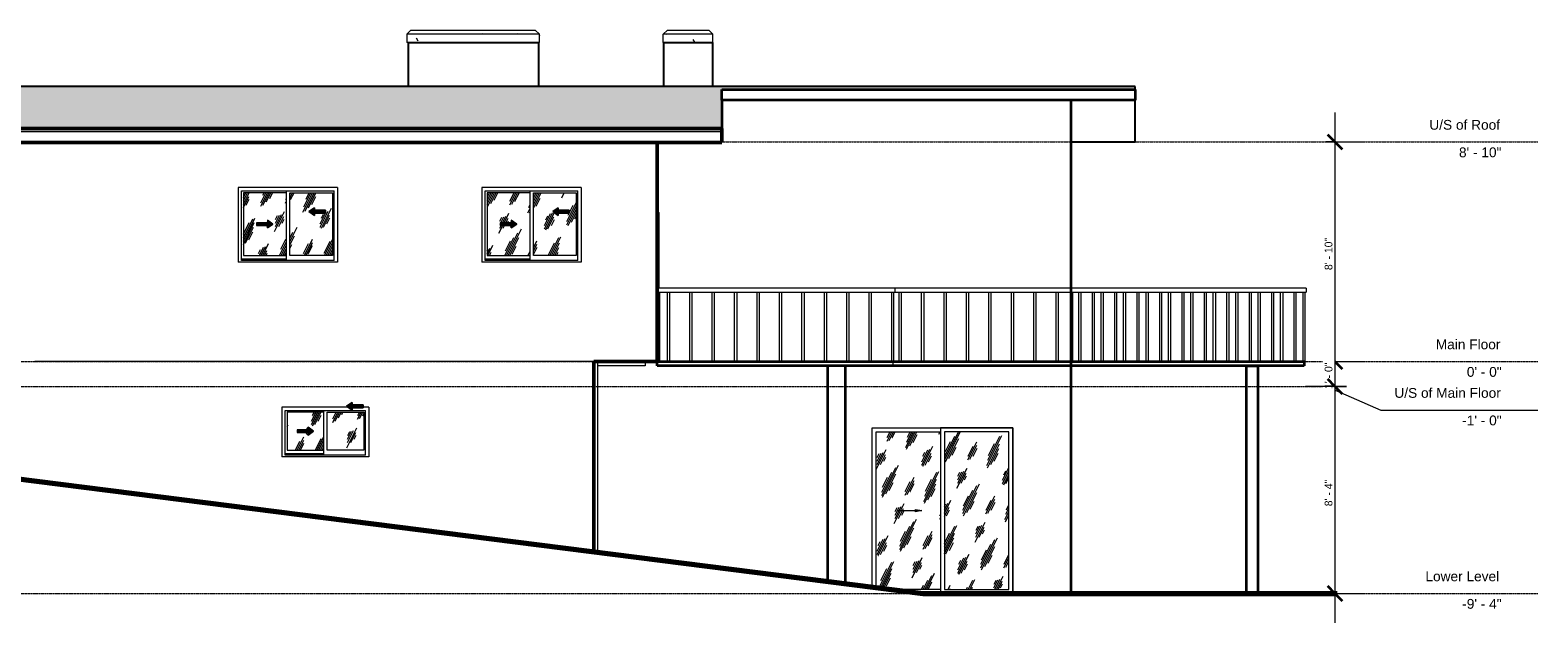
# Model space of a CAD drawing. Header units: inches. Extents: x -534 to 611, y -126 to 160.
# Tile 2 of 2: x -116 to 611, y -126 to 160. Entities that reach past the tile are written whole.
import ezdxf

# ---------------------------------------------------------------- set-up
doc = ezdxf.new("R2010")
doc.units = ezdxf.units.IN
doc.header["$MEASUREMENT"] = 0
doc.linetypes.add('Center 1_4_', pattern=[0.53125, 0.25, -0.09375, 0.09375, -0.09375])
for name, color, linetype, lineweight in [('A-ANNO-DIMS', 211, 'Continuous', 9), ('A-ANNO-DIMS-120', 211, 'Continuous', 9), ('A-COLS', 52, 'Continuous', 9), ('A-DETL', 90, 'Continuous', 9), ('A-DETL-GENF', 92, 'Continuous', 9), ('A-DOOR', 31, 'Continuous', 9), ('A-FLOR', 192, 'Continuous', 9), ('A-FLOR-HRAL', 11, 'Continuous', 9), ('A-FLOR-LEVL', 51, 'Continuous', 9), ('A-GENM', 13, 'Continuous', 9), ('A-GLAZ', 151, 'Continuous', 9), ('A-ROOF', 132, 'Continuous', 9), ('A-ROOF-PATT', 132, 'Continuous', 9), ('A-WALL', 90, 'Continuous', 9)]:
    doc.layers.add(name, color=color, linetype=linetype, lineweight=lineweight)
doc.styles.add('Arial', font='arial.ttf', dxfattribs={"height": 4.724409})
doc.styles.add('Inter', font='txt', dxfattribs={"height": 3.75})
doc.dimstyles.new('Linear_-_1_32__Inter__Imperial__SMALL', dxfattribs={"dimscale": 12, "dimtxt": 4.967999, "dimasz": 0.585938, "dimexe": 1.181102, "dimexo": 0.787402, "dimgap": 0, "dimtad": 1, "dimrnd": 0.25, "dimzin": 1, "dimdsep": 46, "dimlunit": 4, "dimtxsty": 'Inter', "dimblk1": 'OBLIQUE', "dimblk2": 'OBLIQUE', "dimsah": 1, "dimcen": 0.09, "dimdle": 1.181102, "dimazin": 0, "dimtfac": 1, "dimtdec": 4, "dimtix": 1, "dimtmove": 0, "dimatfit": 3, "dimfxl": 1, "dimtvp": 1, "dimtfill": 1, "dimfrac": 2, "dimtolj": 1, "dimtzin": 0, "dimarcsym": 2})
pattern_1 = [(63.435, (-6.012, 47.244), (-8.6939, 26.0815), [10.8, -6.48, 10.8, -6.48, -13.738]), (63.435, (-6.012, 47.244), (-8.6939, 26.0815), [-34.56, 0.158, -13.579]), (63.435, (-6.012, 47.244), (-8.6939, 26.0815), [0.158, -34.402, 4.32, -9.418]), (63.435, (-6.552, 47.784), (-8.6939, 26.0815), [8.64, -10.8, 6.48, -6.48, -15.898]), (63.435, (-6.552, 47.784), (-8.6939, 26.0815), [-32.4, 0.158, -15.739]), (63.435, (-6.552, 47.784), (-8.6939, 26.0815), [0.158, -32.242, 7.56, -8.338]), (63.435, (-6.552, 49.404), (-8.6939, 26.0815), [6.48, -12.96, 4.32, -6.48, -18.058]), (63.435, (-6.552, 49.404), (-8.6939, 26.0815), [-30.24, 0.158, -17.899]), (63.435, (-6.552, 49.404), (-8.6939, 26.0815), [0.158, -30.082, 9.72, -8.338]), (63.435, (-4.932, 47.784), (-8.6939, 26.0815), [6.48, -12.96, 5.4, -23.458]), (63.435, (-3.312, 49.404), (-8.6939, 26.0815), [3.24, -16.2, 2.16, -26.698]), (63.435, (-6.012, 52.104), (-8.6939, 26.0815), [2.16, -16.2, 2.16, -8.64, -19.138]), (63.435, (-6.012, 52.104), (-8.6939, 26.0815), [-29.16, 0.158, -18.979]), (63.435, (-6.012, 52.104), (-8.6939, 26.0815), [0.158, -29.002, 5.4, -13.738]), (63.435, (3.708, 50.484), (-8.6939, 26.0815), [10.8, -16.2, 12.96, -8.554]), (63.435, (3.708, 48.864), (-8.6939, 26.0815), [15.12, -10.8, 16.2, -6.394]), (63.435, (4.788, 49.404), (-8.6939, 26.0815), [17.28, -8.64, 12.96, -9.418]), (63.435, (6.408, 51.024), (-8.6939, 26.0815), [10.8, -15.12, 8.64, -13.738]), (63.435, (4.788, 54.264), (-8.6939, 26.0815), [5.4, -21.6, 6.48, -14.818]), (63.435, (8.028, 52.644), (-8.6939, 26.0815), [4.32, -21.6, 4.32, -18.058])]
pattern_2 = [(0, (-6.012, 47.244), (38.4, 9.6), [1.584, -27.216, 1.584, -27.216, -153.6]), (0, (-6.012, 47.244), (38.4, 9.6), [-57.6, 1.584, -56.016, 1.584, -27.216, -67.2]), (0, (-6.012, 47.244), (38.4, 9.6), [-144, 1.584, -17.616, 1.584, -46.416]), (120, (8.388, 52.044), (-27.51384, 28.45538), [1.584, -27.216, 1.584, -27.216, -153.6]), (120, (8.388, 52.044), (-27.51384, 28.45538), [-57.6, 1.584, -56.016, 1.584, -27.216, -67.2]), (120, (8.388, 52.044), (-27.51384, 28.45538), [-144, 1.584, -17.616, 1.584, -46.416]), (240, (13.188, 71.244), (-10.88616, -38.05538), [1.584, -27.216, 1.584, -27.216, -153.6]), (240, (13.188, 71.244), (-10.88616, -38.05538), [-57.6, 1.584, -56.016, 1.584, -27.216, -67.2]), (240, (13.188, 71.244), (-10.88616, -38.05538), [-144, 1.584, -17.616, 1.584, -46.416])]

# ---------------------------------------------------------------- blocks, each defined once
blk = doc.blocks.new('Planitar-Sliding-Double - Default 1-4212953-Right')
at = {"layer": 'A-GLAZ'}
h = blk.add_hatch(dxfattribs=at)
h.set_pattern_fill('FP_2', color=256, style=0, pattern_type=2)
h.set_pattern_definition(pattern_1)
h.paths.add_polyline_path([(124.86, 51.25), (124.86, 81.5), (104.23, 81.5), (104.23, 51.25)], flags=0)
h.paths.add_polyline_path([(115.88, 64.51), (115.88, 65.71), (110.54, 65.71), (110.54, 67.04), (115.88, 67.04), (115.88, 68.24), (118.54, 66.38), (117.59, 65.71)], flags=0)
h = blk.add_hatch(dxfattribs=at)
h.set_pattern_fill('FP_2', color=256, style=0, pattern_type=2)
h.set_pattern_definition(pattern_1)
h.paths.add_polyline_path([(126.61, 51.25), (147.23, 51.25), (147.23, 81.5), (126.61, 81.5), (126.61, 70.51)], flags=0)
h.paths.add_polyline_path([(138.58, 70.51), (135.92, 72.38), (138.58, 74.24), (138.58, 73.04), (143.92, 73.04), (143.92, 71.71), (138.58, 71.71)], flags=0)
for points in [[(138.58, 70.51), (138.58, 71.71), (143.92, 71.71), (143.92, 73.04), (138.58, 73.04), (138.58, 74.24), (135.92, 72.38), (136.56, 71.93)], [(115.88, 64.51), (118.54, 66.38), (115.88, 68.24), (115.88, 67.04), (110.54, 67.04), (110.54, 65.71), (115.88, 65.71)]]:
    blk.add_hatch(color=256, dxfattribs=at).paths.add_polyline_path(points, flags=0)
at = {"layer": 'A-DETL-GENF'}
for p, q in [((135.92, 72.38), (138.58, 74.24)), ((138.58, 74.24), (135.92, 72.38)), ((138.58, 74.24), (138.58, 73.04)), ((138.58, 73.04), (138.58, 74.24)), ((143.92, 73.04), (138.58, 73.04)), ((143.92, 73.04), (138.58, 73.04)), ((143.92, 73.04), (143.92, 71.71)), ((143.92, 71.71), (143.92, 73.04)), ((110.54, 67.04), (115.88, 67.04)), ((110.54, 67.04), (110.54, 65.71)), ((115.88, 67.04), (110.54, 67.04)), ((110.54, 67.04), (110.54, 65.71)), ((110.54, 65.71), (115.88, 65.71)), ((110.54, 65.71), (115.88, 65.71)), ((118.54, 66.38), (115.88, 68.24)), ((115.88, 68.24), (115.88, 67.04)), ((118.54, 66.38), (115.88, 68.24)), ((115.88, 68.24), (115.88, 67.04)), ((118.54, 66.38), (115.88, 64.51)), ((115.88, 64.51), (118.54, 66.38)), ((115.88, 65.71), (115.88, 64.51)), ((115.88, 65.71), (115.88, 64.51)), ((135.92, 72.38), (138.58, 70.51)), ((135.92, 72.38), (138.58, 70.51)), ((143.92, 71.71), (138.58, 71.71)), ((138.58, 71.71), (138.58, 70.51)), ((138.58, 70.51), (138.58, 71.71)), ((138.58, 71.71), (143.92, 71.71))]:
    blk.add_line(p, q, dxfattribs=at)
at = {"layer": 'A-GLAZ'}
for p, q in [((149.73, 84), (101.73, 84)), ((101.73, 84), (101.73, 48)), ((103.34, 82.39), (148.12, 82.39)), ((103.34, 48.75), (103.34, 82.39)), ((104.23, 81.5), (104.23, 51.25)), ((124.86, 81.5), (104.23, 81.5)), ((124.86, 82.39), (124.86, 48.75)), ((126.61, 51.25), (126.61, 81.5)), ((126.61, 81.5), (147.23, 81.5)), ((147.23, 81.5), (147.23, 51.25)), ((148.12, 48.75), (148.12, 82.39)), ((149.73, 84), (149.73, 48)), ((115.88, 68.24), (115.66, 67.04)), ((115.88, 64.51), (115.66, 65.71)), ((104.23, 51.25), (124.86, 51.25)), ((147.23, 51.25), (126.61, 51.25)), ((149.73, 48), (101.73, 48)), ((124.86, 49.5), (103.34, 49.5)), ((124.86, 49.5), (103.34, 49.5)), ((148.12, 48.75), (103.34, 48.75))]:
    blk.add_line(p, q, dxfattribs=at)
blk = doc.blocks.new('Planitar-Sliding-Double - Default 1-V1-Right')
at = {"layer": 'A-GLAZ'}
h = blk.add_hatch(dxfattribs=at)
h.set_pattern_fill('FP_2', color=256, style=0, pattern_type=2)
h.set_pattern_definition(pattern_1)
h.paths.add_polyline_path([(7.26, 51.25), (7.26, 81.5), (-13.36, 81.5), (-13.36, 51.25)], flags=0)
h.paths.add_polyline_path([(-1.72, 64.51), (-1.72, 65.71), (-7.05, 65.71), (-7.05, 67.04), (-1.72, 67.04), (-1.72, 68.24), (0.95, 66.38), (0, 65.71)], flags=0)
h = blk.add_hatch(dxfattribs=at)
h.set_pattern_fill('FP_2', color=256, style=0, pattern_type=2)
h.set_pattern_definition(pattern_1)
h.paths.add_polyline_path([(29.64, 51.25), (29.64, 81.5), (9.01, 81.5), (9.01, 51.25), (10.55, 51.25)], flags=0)
h.paths.add_polyline_path([(20.99, 70.51), (18.32, 72.38), (20.99, 74.24), (20.99, 73.04), (26.32, 73.04), (26.32, 71.71), (20.99, 71.71)], flags=0)
for points in [[(20.99, 70.51), (20.99, 71.71), (26.32, 71.71), (26.32, 73.04), (20.99, 73.04), (20.99, 74.24), (18.32, 72.38)], [(-1.72, 64.51), (0.95, 66.38), (-1.72, 68.24), (-1.72, 67.04), (-7.05, 67.04), (-7.05, 65.71), (-1.72, 65.71)]]:
    blk.add_hatch(color=256, dxfattribs=at).paths.add_polyline_path(points, flags=0)
at = {"layer": 'A-DETL-GENF'}
for p, q in [((18.32, 72.38), (20.99, 74.24)), ((20.99, 74.24), (18.32, 72.38)), ((20.99, 74.24), (20.99, 73.04)), ((20.99, 73.04), (20.99, 74.24)), ((26.32, 73.04), (20.99, 73.04)), ((26.32, 73.04), (20.99, 73.04)), ((26.32, 73.04), (26.32, 71.71)), ((26.32, 71.71), (26.32, 73.04)), ((-7.05, 67.04), (-1.72, 67.04)), ((-7.05, 67.04), (-7.05, 65.71)), ((-1.72, 67.04), (-7.05, 67.04)), ((-7.05, 67.04), (-7.05, 65.71)), ((-7.05, 65.71), (-1.72, 65.71)), ((-7.05, 65.71), (-1.72, 65.71)), ((0.95, 66.38), (-1.72, 68.24)), ((-1.72, 68.24), (-1.72, 67.04)), ((0.95, 66.38), (-1.72, 68.24)), ((-1.72, 68.24), (-1.72, 67.04)), ((0.95, 66.38), (-1.72, 64.51)), ((-1.72, 64.51), (0.95, 66.38)), ((-1.72, 65.71), (-1.72, 64.51)), ((-1.72, 65.71), (-1.72, 64.51)), ((18.32, 72.38), (20.99, 70.51)), ((18.32, 72.38), (20.99, 70.51)), ((26.32, 71.71), (20.99, 71.71)), ((20.99, 71.71), (20.99, 70.51)), ((20.99, 70.51), (20.99, 71.71)), ((20.99, 71.71), (26.32, 71.71))]:
    blk.add_line(p, q, dxfattribs=at)
at = {"layer": 'A-GLAZ'}
for p, q in [((32.14, 84), (-15.86, 84)), ((-15.86, 84), (-15.86, 48)), ((-14.25, 82.39), (30.53, 82.39)), ((-14.25, 48.75), (-14.25, 82.39)), ((-13.36, 81.5), (-13.36, 51.25)), ((7.26, 81.5), (-13.36, 81.5)), ((7.26, 82.39), (7.26, 48.75)), ((9.01, 51.25), (9.01, 81.5)), ((9.01, 81.5), (29.64, 81.5)), ((29.64, 81.5), (29.64, 51.25)), ((30.53, 48.75), (30.53, 82.39)), ((32.14, 84), (32.14, 48)), ((-1.72, 68.24), (-1.93, 67.04)), ((-1.72, 64.51), (-1.93, 65.71)), ((-13.36, 51.25), (7.26, 51.25)), ((29.64, 51.25), (9.01, 51.25)), ((32.14, 48), (-15.86, 48)), ((7.26, 49.5), (-14.25, 49.5)), ((7.26, 49.5), (-14.25, 49.5)), ((30.53, 48.75), (-14.25, 48.75))]:
    blk.add_line(p, q, dxfattribs=at)
blk = doc.blocks.new('Planitar - Double Sliding Door_Glass - 5_-8_ x 6_-8_-4233682-Right')
at = {"layer": 'A-DETL-GENF'}
blk.add_hatch(color=256, dxfattribs=at).paths.add_polyline_path([(310.98, -72.53), (314, -72), (310.98, -71.47)], flags=0)
at = {"layer": 'A-DOOR'}
h = blk.add_hatch(dxfattribs=at)
h.set_pattern_fill('FP_2', color=256, style=0, pattern_type=2)
h.set_pattern_definition(pattern_1)
h.paths.add_polyline_path([(323.03, -110.03), (323.03, -33.97), (291.98, -33.97), (291.98, -109.11), (299.24, -110.03), (314.76, -110.03)], flags=0)
h.paths.add_polyline_path([(310.98, -72.53), (310.98, -71.47), (314, -72)], flags=0)
h = blk.add_hatch(dxfattribs=at)
h.set_pattern_fill('FP_2', color=256, style=0, pattern_type=2)
h.set_pattern_definition(pattern_1)
h.paths.add_polyline_path([(325, -110.03), (356.04, -110.03), (356.04, -33.97), (325, -33.97), (325, -45.87)], flags=0)
at = {"layer": 'A-DETL-GENF'}
for p, q in [((302, -72), (314, -72)), ((310.98, -71.47), (314, -72)), ((310.98, -72.53), (310.98, -71.47)), ((314, -72), (310.98, -72.53))]:
    blk.add_line(p, q, dxfattribs=at)
at = {"layer": 'A-DOOR'}
for p, q in [((291.98, -109.11), (291.98, -33.97)), ((291.98, -33.97), (323.03, -33.97)), ((323.03, -32), (323.03, -112)), ((358.01, -32), (323.03, -32)), ((356.04, -33.97), (325, -33.97)), ((325, -33.97), (325, -110.03)), ((356.04, -110.03), (356.04, -33.97)), ((358.01, -112), (358.01, -32)), ((323.03, -110.03), (299.24, -110.03)), ((325, -110.03), (356.04, -110.03))]:
    blk.add_line(p, q, dxfattribs=at)
blk = doc.blocks.new('Rectangular Column 3D - Default 1-4245087-Right')
at = {"layer": 'A-COLS'}
for p, q in [((470.51, -112), (470.51, -2)), ((476.01, -2), (476.01, -112))]:
    blk.add_line(p, q, dxfattribs=at)
blk = doc.blocks.new('Rectangular Column 3D - Default 1-4245097-Right')
at = {"layer": 'A-COLS'}
for p, q in [((268.51, -106.13), (268.51, -2)), ((277.01, -2), (277.01, -107.21))]:
    blk.add_line(p, q, dxfattribs=at)
blk = doc.blocks.new('Planitar-Sliding-Double - Default 1-4330627-Right')
at = {"layer": 'A-GLAZ'}
for points in [[(39.12, -23.49), (39.12, -22.29), (44.45, -22.29), (44.45, -20.96), (39.12, -20.96), (39.12, -19.76), (36.45, -21.62)], [(17.91, -35.49), (20.57, -33.62), (17.91, -31.76), (17.91, -32.96), (12.57, -32.96), (12.57, -34.29), (17.91, -34.29)]]:
    blk.add_hatch(color=256, dxfattribs=at).paths.add_polyline_path(points, flags=0)
h = blk.add_hatch(dxfattribs=at)
h.set_pattern_fill('FP_2', color=256, style=0, pattern_type=2)
h.set_pattern_definition(pattern_1)
h.paths.add_polyline_path([(10.55, -42.75), (25.39, -42.75), (25.39, -24.5), (7.76, -24.5), (7.76, -42.75)], flags=0)
h.paths.add_polyline_path([(17.91, -35.49), (17.91, -34.29), (12.57, -34.29), (12.57, -32.96), (17.91, -32.96), (17.91, -31.76), (20.57, -33.62), (18.04, -35.4)], flags=0)
h = blk.add_hatch(dxfattribs=at)
h.set_pattern_fill('FP_2', color=256, style=0, pattern_type=2)
h.set_pattern_definition(pattern_1)
h.paths.add_polyline_path([(27.14, -42.75), (44.76, -42.75), (44.76, -24.5), (27.14, -24.5), (27.14, -42.12)], flags=0)
at = {"layer": 'A-DETL-GENF'}
for p, q in [((36.45, -21.62), (39.12, -19.76)), ((39.12, -19.76), (36.45, -21.62)), ((36.45, -21.62), (39.12, -23.49)), ((36.45, -21.62), (39.12, -23.49)), ((39.12, -19.76), (39.12, -20.96)), ((39.12, -20.96), (39.12, -19.76)), ((44.45, -20.96), (39.12, -20.96)), ((44.45, -20.96), (39.12, -20.96)), ((44.45, -20.96), (44.45, -22.29)), ((44.45, -22.29), (44.45, -20.96)), ((44.45, -22.29), (39.12, -22.29)), ((39.12, -22.29), (39.12, -23.49)), ((39.12, -23.49), (39.12, -22.29)), ((39.12, -22.29), (44.45, -22.29)), ((12.57, -32.96), (17.91, -32.96)), ((12.57, -32.96), (12.57, -34.29)), ((17.91, -32.96), (12.57, -32.96)), ((12.57, -32.96), (12.57, -34.29)), ((12.57, -34.29), (17.91, -34.29)), ((12.57, -34.29), (17.91, -34.29)), ((20.57, -33.62), (17.91, -31.76)), ((17.91, -31.76), (17.91, -32.96)), ((20.57, -33.62), (17.91, -31.76)), ((17.91, -31.76), (17.91, -32.96)), ((20.57, -33.62), (17.91, -35.49)), ((17.91, -35.49), (20.57, -33.62)), ((17.91, -34.29), (17.91, -35.49)), ((17.91, -34.29), (17.91, -35.49))]:
    blk.add_line(p, q, dxfattribs=at)
at = {"layer": 'A-GLAZ'}
for p, q in [((36.99, -22), (5.26, -22)), ((5.26, -22), (5.26, -46)), ((6.87, -23.61), (45.65, -23.61)), ((6.87, -45.25), (6.87, -23.61)), ((7.76, -24.5), (7.76, -42.75)), ((25.39, -24.5), (7.76, -24.5)), ((25.39, -23.61), (25.39, -45.25)), ((27.14, -42.75), (27.14, -24.5)), ((27.14, -24.5), (44.76, -24.5)), ((47.26, -22), (44.45, -22)), ((44.76, -24.5), (44.76, -42.75)), ((45.65, -45.25), (45.65, -23.61)), ((47.26, -22), (47.26, -46)), ((17.91, -31.76), (16.73, -32.96)), ((17.91, -35.49), (16.73, -34.29)), ((7.76, -42.75), (25.39, -42.75)), ((44.76, -42.75), (27.14, -42.75)), ((47.26, -46), (5.26, -46)), ((25.39, -44.5), (6.87, -44.5)), ((25.39, -44.5), (6.87, -44.5)), ((45.65, -45.25), (6.87, -45.25))]:
    blk.add_line(p, q, dxfattribs=at)
blk = doc.blocks.new('Railing - 25mm-3958464-Right')
at = {"layer": 'A-FLOR-HRAL'}
for p, q in [((191.25, 0), (191.25, 33.46)), ((192.24, 33.46), (192.24, 0))]:
    blk.add_line(p, q, dxfattribs=at)
blk = doc.blocks.new('Railing - 25mm-V2-Right')
at = {"layer": 'A-FLOR-HRAL'}
for p, q in [((303.14, 0), (303.14, 33.46)), ((304.12, 33.46), (304.12, 0)), ((303.14, 0), (304.12, 0))]:
    blk.add_line(p, q, dxfattribs=at)
blk = doc.blocks.new('Railing - 25mm-V3-Right')
at = {"layer": 'A-FLOR-HRAL'}
for p, q in [((493.79, 0), (493.79, 33.46)), ((494.77, 0), (494.77, 33.46))]:
    blk.add_line(p, q, dxfattribs=at)
blk = doc.blocks.new('Railing - 25mm-V4-Right')
at = {"layer": 'A-FLOR-HRAL'}
for p, q in [((299.52, 0), (299.52, 33.46)), ((300.5, 0), (300.5, 33.46)), ((300.01, 0), (300.5, 0))]:
    blk.add_line(p, q, dxfattribs=at)
blk = doc.blocks.new('Railing - 25mm-V5-Right')
at = {"layer": 'A-FLOR-HRAL'}
for p, q in [((498.02, 0), (498.02, 33.46)), ((499, 0), (499, 33.46)), ((498.02, 0), (499, 0))]:
    blk.add_line(p, q, dxfattribs=at)
blk = doc.blocks.new('Railing - 25mm-V6-Right')
at = {"layer": 'A-FLOR-HRAL'}
blk.add_line((187.5, 33.46), (187.5, 0), dxfattribs=at)
blk = doc.blocks.new('Railing - 25mm-V7-Right')
at = {"layer": 'A-FLOR-HRAL'}
blk.add_line((387, 0), (387, 33.46), dxfattribs=at)
blk = doc.blocks.new('Railing - Railing-4244527-Right')
for name, p in [('Railing - 25mm-V6-Right', (0, 0)), ('Railing - 25mm-3958464-Right', (0, 0)), ('Railing - 25mm-3958464-Right', (10.83, 0)), ('Railing - 25mm-3958464-Right', (21.65, 0)), ('Railing - 25mm-3958464-Right', (32.48, 0)), ('Railing - 25mm-3958464-Right', (43.31, 0)), ('Railing - 25mm-3958464-Right', (54.13, 0)), ('Railing - 25mm-3958464-Right', (64.96, 0)), ('Railing - 25mm-3958464-Right', (75.79, 0)), ('Railing - 25mm-3958464-Right', (86.61, 0)), ('Railing - 25mm-3958464-Right', (97.44, 0)), ('Railing - 25mm-V4-Right', (0, 0)), ('Railing - 25mm-V2-Right', (0, 0)), ('Railing - 25mm-V2-Right', (10.83, 0)), ('Railing - 25mm-V2-Right', (21.65, 0)), ('Railing - 25mm-V2-Right', (32.48, 0)), ('Railing - 25mm-V2-Right', (43.31, 0)), ('Railing - 25mm-V2-Right', (54.13, 0)), ('Railing - 25mm-V2-Right', (64.96, 0)), ('Railing - 25mm-V2-Right', (75.79, 0)), ('Railing - 25mm-V7-Right', (0, 0)), ('Railing - 25mm-V2-Right', (86.61, 0)), ('Railing - 25mm-V3-Right', (-97.44, 0)), ('Railing - 25mm-V2-Right', (97.44, 0)), ('Railing - 25mm-V3-Right', (-86.61, 0)), ('Railing - 25mm-V2-Right', (108.27, 0)), ('Railing - 25mm-V3-Right', (-75.79, 0)), ('Railing - 25mm-V2-Right', (119.09, 0)), ('Railing - 25mm-V3-Right', (-64.96, 0)), ('Railing - 25mm-V2-Right', (129.92, 0)), ('Railing - 25mm-V3-Right', (-54.13, 0)), ('Railing - 25mm-V2-Right', (140.75, 0)), ('Railing - 25mm-V3-Right', (-43.31, 0)), ('Railing - 25mm-V2-Right', (151.57, 0)), ('Railing - 25mm-V3-Right', (-32.48, 0)), ('Railing - 25mm-V2-Right', (162.4, 0)), ('Railing - 25mm-V3-Right', (-21.65, 0)), ('Railing - 25mm-V2-Right', (173.23, 0)), ('Railing - 25mm-V3-Right', (-10.83, 0)), ('Railing - 25mm-V2-Right', (184.06, 0)), ('Railing - 25mm-V3-Right', (0, 0)), ('Railing - 25mm-V5-Right', (0, 0))]:
    blk.add_blockref(name, p)
blk = doc.blocks.new('Top Rail Type - Top Rail_Internal_-4245024-Right')
at = {"layer": 'A-FLOR-HRAL'}
for p, q in [((301, 35.43), (186.51, 35.43)), ((186.51, 33.46), (301, 33.46)), ((499.5, 35.43), (301, 35.43)), ((301, 35.43), (301, 33.46)), ((301, 33.46), (499.5, 33.46)), ((499.5, 35.43), (499.5, 33.46))]:
    blk.add_line(p, q, dxfattribs=at)
blk = doc.blocks.new('Ramp - Ramp-4250308-Right')
at = {"layer": 'A-FLOR-LEVL'}
for p, q in [((-473.74, -12), (314.76, -112)), ((-473.74, -12.54), (-473.74, -12))]:
    blk.add_line(p, q, dxfattribs=at)
blk = doc.blocks.new('Planitar - Sliding 4 Door B - 11_- 6_ x 6_  8_-4327969-Right')
at = {"layer": 'A-DOOR'}
for p, q in [((186.51, 72), (186.76, 72)), ((186.76, 72), (187.26, 72)), ((187.26, 35.43), (187.26, 72))]:
    blk.add_line(p, q, dxfattribs=at)
blk = doc.blocks.new('Chimney no cap - 1 Chimney Pot No cap-4342007-Right')
at = {"layer": 'A-GENM'}
h = blk.add_hatch(dxfattribs=at)
h.set_pattern_fill('FP_9', color=256, style=0, pattern_type=2)
h.set_pattern_definition(pattern_2)
h.paths.add_polyline_path([(189.25, 154), (213.25, 154), (213.25, 158), (189.25, 158)], flags=0)
for p, q in [((189.25, 158), (191.25, 160)), ((213.25, 158), (189.25, 158)), ((189.25, 154), (189.25, 158)), ((213.25, 154), (189.25, 154)), ((191.25, 160), (211.25, 160)), ((213.25, 158), (211.25, 160)), ((213.25, 154), (213.25, 158))]:
    blk.add_line(p, q, dxfattribs=at)
blk = doc.blocks.new('Chimney no cap - 1 Chimney Pot No cap-4342008-Right')
at = {"layer": 'A-GENM'}
h = blk.add_hatch(dxfattribs=at)
h.set_pattern_fill('FP_10', color=256, style=0, pattern_type=2)
h.set_pattern_definition([(0, (-6.012, -456.602), (38.4, 6.788), [1.584, -27.216, 1.584, -27.216, -153.6]), (0, (-6.012, -456.602), (38.4, 6.788), [-57.6, 1.584, -56.016, 1.584, -27.216, -67.2]), (0, (-6.012, -456.602), (38.4, 6.788), [-144, 1.584, -17.616, 1.584, -46.416]), (129.232, (8.388, -453.208), (-24.18896, 16.04769), [1.252, -21.516, 1.252, -21.516, -121.431]), (129.232, (8.388, -453.208), (-24.18896, 16.04769), [-45.537, 1.252, -44.285, 1.252, -21.516, -53.126]), (129.232, (8.388, -453.208), (-24.18896, 16.04769), [-113.842, 1.252, -13.927, 1.252, -36.695]), (230.768, (13.188, -439.632), (-14.21161, -30.9824), [1.252, -21.516, 1.252, -142.948]), (230.768, (13.188, -439.632), (-14.21161, -30.9824), [-24.021, -21.516, 1.252, -44.285, -75.895]), (230.768, (13.188, -439.632), (-14.21161, -30.9824), [-91.074, 1.252, -21.516, 1.252, -51.874]), (230.768, (13.188, -439.632), (-14.21161, -30.9824), [-115.094, -13.927, 1.252, -36.695])])
h.paths.add_polyline_path([(129.51, 158), (127.51, 160), (67.51, 160), (65.51, 158)], flags=0)
h = blk.add_hatch(dxfattribs=at)
h.set_pattern_fill('FP_9', color=256, style=0, pattern_type=2)
h.set_pattern_definition(pattern_2)
h.paths.add_polyline_path([(129.51, 154), (129.51, 158), (65.51, 158), (65.51, 154)], flags=0)
for p, q in [((67.51, 160), (65.51, 158)), ((129.51, 158), (65.51, 158)), ((65.51, 158), (65.51, 154)), ((129.51, 154), (65.51, 154)), ((67.51, 160), (127.51, 160)), ((129.51, 158), (127.51, 160)), ((129.51, 154), (129.51, 158))]:
    blk.add_line(p, q, dxfattribs=at)
blk = doc.blocks.new('DIMBLOCK1-Right')
at = {"layer": 'A-ANNO-DIMS-120'}
for p, q in [((513.42, 120.17), (513.42, 0)), ((508.94, 106), (527.59, 106)), ((513.42, 106), (508.94, 106)), ((508.94, 0), (527.59, 0)), ((513.42, 0), (508.94, 0))]:
    blk.add_line(p, q, dxfattribs=at)
at = {"layer": 'A-ANNO-DIMS-120', "lineweight": 35}
for p, q in [((513.42, 106), (509.9, 109.52)), ((513.42, 106), (516.93, 102.48)), ((513.42, 0), (509.9, 3.52)), ((513.42, 0), (516.93, -3.52))]:
    blk.add_line(p, q, dxfattribs=at)
at = {"layer": 'A-ANNO-DIMS-120', "color": 0, "insert": (508.43, 44.15), "char_height": 3.75, "width": 21.2382, "attachment_point": 1, "rotation": 90, "line_spacing_factor": 0.9936, "style": 'Inter', "bg_fill": 3, "box_fill_scale": 1.25, "bg_fill_color": 256, "bg_fill_true_color": 13158600, "bg_fill_transparency": 0}
blk.add_mtext('8\' - 10"', dxfattribs=at)
blk = doc.blocks.new('_Oblique')
at = {"color": 0, "linetype": 'ByBlock', "lineweight": -2}
blk.add_line((-0.5, -0.5), (0.5, 0.5), dxfattribs=at)
blk = doc.blocks.new('DIMBLOCK2-Right')
at = {"layer": 'A-ANNO-DIMS-120'}
for p, q in [((508.94, 0), (527.59, 0)), ((513.42, 0), (508.94, 0)), ((513.42, 0), (513.42, -12)), ((518.99, -12), (499.24, -12)), ((513.42, -12), (518.99, -12))]:
    blk.add_line(p, q, dxfattribs=at)
at = {"layer": 'A-ANNO-DIMS-120', "lineweight": 35}
for p, q in [((513.42, 0), (509.9, 3.52)), ((513.42, 0), (516.93, -3.52)), ((513.42, -12), (509.9, -8.48)), ((513.42, -12), (516.93, -15.52))]:
    blk.add_line(p, q, dxfattribs=at)
at = {"layer": 'A-ANNO-DIMS-120', "color": 0, "insert": (508.43, -13.27), "char_height": 3.75, "width": 17.4377, "attachment_point": 1, "rotation": 90, "line_spacing_factor": 0.9936, "style": 'Inter', "bg_fill": 3, "box_fill_scale": 1.25, "bg_fill_color": 256, "bg_fill_true_color": 13158600, "bg_fill_transparency": 0}
blk.add_mtext('1\' - 0"', dxfattribs=at)
blk = doc.blocks.new('DIMBLOCK3-Right')
at = {"layer": 'A-ANNO-DIMS-120'}
for p, q in [((518.99, -12), (499.24, -12)), ((513.42, -12), (513.42, -126.17)), ((513.42, -12), (518.99, -12)), ((508.94, -112), (527.59, -112)), ((513.42, -112), (508.94, -112))]:
    blk.add_line(p, q, dxfattribs=at)
at = {"layer": 'A-ANNO-DIMS-120', "lineweight": 35}
for p, q in [((513.42, -12), (509.9, -8.48)), ((513.42, -12), (516.93, -15.52)), ((513.42, -112), (509.9, -108.48)), ((513.42, -112), (516.93, -115.52))]:
    blk.add_line(p, q, dxfattribs=at)
at = {"layer": 'A-ANNO-DIMS-120', "color": 0, "insert": (508.43, -69.86), "char_height": 3.75, "width": 18.8536, "attachment_point": 1, "rotation": 90, "line_spacing_factor": 0.9936, "style": 'Inter', "bg_fill": 3, "box_fill_scale": 1.25, "bg_fill_color": 256, "bg_fill_true_color": 13158600, "bg_fill_transparency": 0}
blk.add_mtext('8\' - 4"', dxfattribs=at)

msp = doc.modelspace()

# ---------------------------------------------------------------- hatches: boundary and pattern name
at = {"layer": 'A-ROOF-PATT'}
h = msp.add_hatch(dxfattribs=at)
h.set_pattern_fill('FP_1', color=256, style=0, pattern_type=2)
h.set_pattern_definition([(0, (0, 131.603), (12.75, 0.523), [3, -2.5, 3.5, -1.5, -6.5]), (0, (0, 131.603), (12.75, 0.523), [-10.5, 4.5, -2]), (0, (3, 131.625), (12.75, 0.523), [2.5, -9.5, 2, -3]), (0, (9, 131.57), (12.75, 0.523), [1.5, -15.5]), (90, (0, 131.603), (-4.25, 0.523), [0.501, -1.591]), (90, (3, 131.603), (-4.25, 0.523), [0.49, -1.601]), (90, (5.5, 131.603), (-4.25, 0.523), [0.458, -1.634]), (90, (9, 131.57), (-4.25, 0.523), [0.501, -1.591]), (90, (10.5, 131.57), (-4.25, 0.523), [0.501, -1.591]), (90, (15, 131.603), (-4.25, 0.523), [0.479, -1.612])])
h.paths.add_polyline_path([(136.555, 111.019), (217.512, 111.019), (217.512, 131.366), (417.012, 131.366), (417.012, 132.782), (-387.488, 132.782), (-387.488, 117.793), (-279.738, 117.793), (-279.738, 111.019), (73.55, 111.019)], flags=0)

# ---------------------------------------------------------------- linework, layer by layer
at = {"layer": 'A-DETL', "lineweight": 25}
for p, q in [((66.262, 154), (129.012, 154)), ((66.262, 132.782), (66.262, 154)), ((129.012, 154), (129.012, 132.782)), ((189.5, 154), (213, 154)), ((189.5, 132.782), (189.5, 154)), ((213, 154), (213, 132.782)), ((417.012, 132.782), (-387.488, 132.782)), ((129.012, 132.782), (66.262, 132.782)), ((213, 132.782), (189.5, 132.782)), ((417.012, 131.366), (417.012, 132.782)), ((417.012, 106), (417.012, 126.145)), ((386.012, 106), (417.012, 106))]:
    msp.add_line(p, q, dxfattribs=at)
at = {"layer": 'A-DETL', "lineweight": 35}
for p, q in [((217.512, 131.366), (417.012, 131.366)), ((217.512, 126.145), (217.512, 131.366)), ((417.012, 131.366), (417.012, 126.145)), ((417.012, 126.145), (217.512, 126.145)), ((217.512, 126.145), (217.512, 112.572)), ((386.012, 126.145), (386.012, -112)), ((186.262, 0), (498.512, 0)), ((186.262, -2), (186.262, 0)), ((498.512, -2), (186.262, -2)), ((268.512, -2), (268.512, -106.134)), ((277.012, -2), (277.012, -107.212)), ((470.675, -2), (476.175, -2)), ((470.675, -112), (470.675, -2)), ((476.175, -2), (476.175, -112)), ((498.512, 0), (498.512, -2)), ((476.175, -112), (470.675, -112))]:
    msp.add_line(p, q, dxfattribs=at)
at = {"layer": 'A-DETL', "lineweight": 50}
for p, q in [((-279.738, 112.572), (217.512, 112.572)), ((217.512, 112.572), (217.512, 105.76)), ((217.512, 105.76), (-279.738, 105.76)), ((186.262, 0), (186.262, 106)), ((155.762, -91.835), (155.762, 0)), ((155.762, 0), (186.262, 0))]:
    msp.add_line(p, q, dxfattribs=at)
at = {"layer": 'A-DETL', "lineweight": 70}
for p, q in [((-473.738, -12), (314.762, -112)), ((314.762, -112), (514.512, -112))]:
    msp.add_line(p, q, dxfattribs=at)
at = {"layer": 'A-FLOR'}
for p, q in [((180.512, 0), (180.512, -2)), ((186.512, 0), (300.012, 0)), ((186.512, 0), (186.512, -2)), ((300.012, 0), (300.012, -2)), ((300.504, 0), (303.138, 0)), ((304.122, 0), (313.965, 0)), ((314.949, 0), (324.792, 0)), ((325.776, 0), (335.618, 0)), ((336.603, 0), (346.445, 0)), ((347.429, 0), (357.272, 0)), ((358.256, 0), (368.099, 0)), ((369.083, 0), (378.925, 0)), ((379.91, 0), (389.752, 0)), ((390.736, 0), (400.579, 0)), ((401.563, 0), (411.406, 0)), ((412.39, 0), (422.233, 0)), ((423.217, 0), (433.059, 0)), ((434.044, 0), (443.886, 0)), ((444.87, 0), (454.713, 0)), ((455.697, 0), (465.54, 0)), ((466.524, 0), (476.366, 0)), ((477.351, 0), (487.193, 0)), ((488.177, 0), (498.02, 0)), ((498.512, 0), (498.512, -2)), ((180.512, -2), (157.512, -2)), ((498.512, -2), (186.512, -2))]:
    msp.add_line(p, q, dxfattribs=at)
at = {"layer": 'A-FLOR-LEVL', "linetype": 'Center 1_4_'}
for p, q in [((-534.45, 106), (611.318, 106)), ((-534.45, 0), (611.318, 0)), ((-534.45, -12), (509.544, -12)), ((-534.45, -112), (611.318, -112))]:
    msp.add_line(p, q, dxfattribs=at)
at = {"layer": 'A-FLOR-LEVL'}
for p, q in [((509.544, -12), (535.483, -23.434)), ((535.483, -23.434), (611.318, -23.434))]:
    msp.add_line(p, q, dxfattribs=at)
at = {"layer": 'A-ROOF'}
for p, q in [((417.012, 132.782), (-387.488, 132.782)), ((217.512, 106), (217.512, 131.366)), ((217.512, 131.366), (417.012, 131.366)), ((417.012, 106), (417.012, 132.782)), ((417.012, 126.385), (217.512, 126.385)), ((-279.738, 111.019), (217.512, 111.019)), ((217.512, 106), (-279.738, 106)), ((386.012, 106), (417.012, 106))]:
    msp.add_line(p, q, dxfattribs=at)
at = {"layer": 'A-WALL'}
for p, q in [((66.262, 132.782), (66.262, 154)), ((129.012, 154), (129.012, 132.782)), ((189.5, 154), (189.5, 132.782)), ((213, 154), (213, 132.782)), ((386.012, 35.433), (386.012, 126.385)), ((186.512, 0), (186.512, 106)), ((386.012, 0), (386.012, 33.465)), ((186.512, 0), (-113.988, 0)), ((157.512, 0), (157.512, -92.057)), ((386.012, -2), (386.012, -112)), ((290.012, -108.861), (290.012, -32)), ((290.012, -32), (358.012, -32)), ((358.012, -32), (358.012, -112))]:
    msp.add_line(p, q, dxfattribs=at)

# ---------------------------------------------------------------- block references
at = {"layer": 'A-COLS'}
for name in ['Rectangular Column 3D - Default 1-4245097-Right', 'Rectangular Column 3D - Default 1-4245087-Right']:
    msp.add_blockref(name, (0, 0), dxfattribs=at)
at = {"layer": 'A-DOOR'}
for name in ['Planitar - Sliding 4 Door B - 11_- 6_ x 6_  8_-4327969-Right', 'Planitar - Double Sliding Door_Glass - 5_-8_ x 6_-8_-4233682-Right']:
    msp.add_blockref(name, (0, 0), dxfattribs=at)
at = {"layer": 'A-FLOR-HRAL'}
for name in ['Top Rail Type - Top Rail_Internal_-4245024-Right', 'Railing - Railing-4244527-Right']:
    msp.add_blockref(name, (0, 0), dxfattribs=at)
at = {"layer": 'A-FLOR-LEVL'}
msp.add_blockref('Ramp - Ramp-4250308-Right', (0, 0), dxfattribs=at)
at = {"layer": 'A-GENM'}
for name in ['Chimney no cap - 1 Chimney Pot No cap-4342008-Right', 'Chimney no cap - 1 Chimney Pot No cap-4342007-Right']:
    msp.add_blockref(name, (0, 0), dxfattribs=at)
at = {"layer": 'A-GLAZ'}
for name in ['Planitar-Sliding-Double - Default 1-V1-Right', 'Planitar-Sliding-Double - Default 1-4212953-Right', 'Planitar-Sliding-Double - Default 1-4330627-Right']:
    msp.add_blockref(name, (0, 0), dxfattribs=at)

# ---------------------------------------------------------------- texts
at = {"layer": 'A-FLOR-LEVL', "attachment_point": 1, "style": 'Arial'}
for s, insert, char_height, width in [('U/S of Roof', (558.96, 116.647), 4.72441, 41.28375), ('8\' - 10"', (573.264, 103.367), 4.7244, 24.9975), ('Main Floor', (562.078, 10.647), 4.7244, 37.49625), ('0\' - 0"', (577.044, -2.633), 4.7244, 20.4525), ('U/S of Main Floor', (542.094, -12.787), 4.72441, 61.73625), ('-1\' - 0"', (574.824, -26.067), 4.7244, 23.10375), ('Lower Level', (557.07, -101.353), 4.72441, 43.55625), ('-9\' - 4"', (574.824, -114.633), 4.7244, 23.10375)]:
    msp.add_mtext(s, dxfattribs=dict(at, insert=insert, char_height=char_height, width=width))

# ---------------------------------------------------------------- next in the draw order: dimensions: what is measured, and where the dimension line sits
at = {"layer": 'A-ANNO-DIMS'}
dim = msp.add_linear_dim(base=(513.418, 0), p1=(518.39, 106), p2=(518.39, 0), angle=90, dimstyle='Linear_-_1_32__Inter__Imperial__SMALL', override={"dimpost": '<>', "dimfxl": 106}, dxfattribs=at)
dim.commit()
dim.dimension.update_dxf_attribs({"geometry": 'DIMBLOCK1-Right', "text_midpoint": (511.493, 53)})

# ---------------------------------------------------------------- next in the draw order: dimensions: what is measured, and where the dimension line sits
dim = msp.add_linear_dim(base=(513.418, -12), p1=(518.39, 0), p2=(509.544, -12), angle=90, dimstyle='Linear_-_1_32__Inter__Imperial__SMALL', override={"dimpost": '<>', "dimfxl": 14.907847}, dxfattribs=at)
dim.commit()
dim.dimension.update_dxf_attribs({"geometry": 'DIMBLOCK2-Right', "text_midpoint": (511.493, -6)})

# ---------------------------------------------------------------- next in the draw order: dimensions: what is measured, and where the dimension line sits
dim = msp.add_linear_dim(base=(513.418, -112), p1=(509.544, -12), p2=(518.39, -112), angle=90, dimstyle='Linear_-_1_32__Inter__Imperial__SMALL', override={"dimpost": '<>', "dimfxl": 100.390457}, dxfattribs=at)
dim.commit()
dim.dimension.update_dxf_attribs({"geometry": 'DIMBLOCK3-Right', "text_midpoint": (511.493, -62)})

doc.saveas('drawing.dxf')
